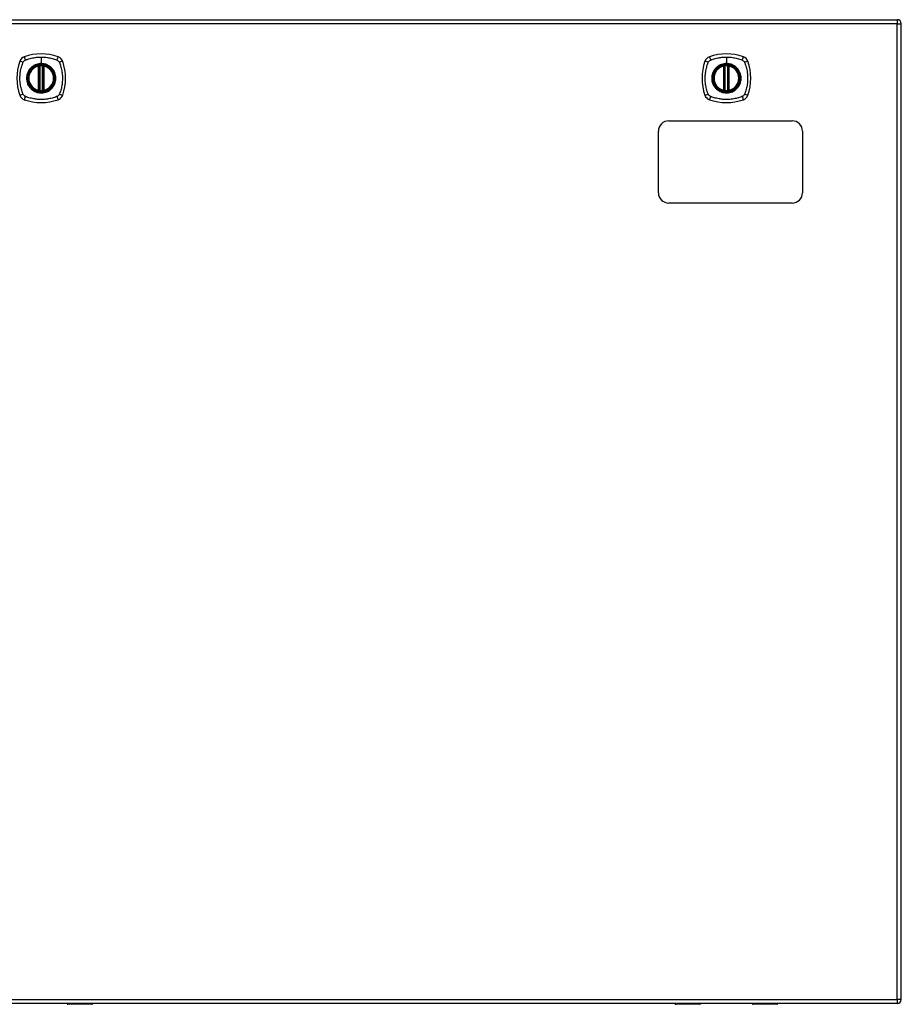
# Model space of a CAD drawing. Header units: inches. Extents: x 59.1 to 143, y 41.3 to 65.2.
# Tile 2 of 4: x 79.5 to 101, y 41.3 to 65.2. Entities that reach past the tile are written whole.
import ezdxf

# ---------------------------------------------------------------- set-up
doc = ezdxf.new("R2010")
doc.units = ezdxf.units.IN
doc.header["$MEASUREMENT"] = 0
doc.layers.add('Visible Edges(ANSI)', color=7, linetype='Continuous', lineweight=25)
doc.layers.add('Visible Tangent Edges(ANSI)', color=7, linetype='Continuous', lineweight=25)

msp = doc.modelspace()

# ---------------------------------------------------------------- linework, layer by layer
at = {"layer": 'Visible Edges(ANSI)'}
for p, q in [((59.247, 65.25), (100.852, 65.25)), ((100.951, 41.431), (100.951, 65.151)), ((79.991, 63.533), (79.991, 64.118)), ((80.01, 63.529), (80.01, 64.122)), ((80.089, 64.122), (80.089, 63.529)), ((80.109, 64.118), (80.109, 63.533)), ((96.642, 63.533), (96.642, 64.118)), ((96.662, 63.529), (96.662, 64.122)), ((96.741, 64.122), (96.741, 63.529)), ((96.761, 64.118), (96.761, 63.533)), ((95.3, 62.791), (98.3, 62.791)), ((95.05, 61.041), (95.05, 62.541)), ((98.55, 62.541), (98.55, 61.041)), ((98.3, 60.791), (95.3, 60.791)), ((100.852, 41.332), (59.247, 41.332)), ((80.68, 41.328), (80.68, 41.332)), ((81.28, 41.312), (80.696, 41.312)), ((96.056, 41.312), (95.471, 41.312)), ((96.071, 41.332), (96.071, 41.328)), ((97.331, 41.328), (97.331, 41.332)), ((97.932, 41.312), (97.347, 41.312))]:
    msp.add_line(p, q, dxfattribs=at)
for centre, radius in [((80.05, 63.826), 0.32), ((80.05, 63.826), 0.315), ((96.701, 63.826), 0.32), ((96.701, 63.826), 0.315)]:
    msp.add_circle(centre, radius, dxfattribs=at)
for centre, radius, start, end in [((100.852, 65.151), 0.099, 0, 90), ((80.05, 63.137), 1.28, 71.2278, 108.7722), ((96.701, 63.137), 1.28, 71.2278, 108.7722), ((80.739, 63.826), 1.28, 161.2278, 198.7722), ((79.695, 64.18), 0.177, 108.7722, 161.2278), ((80.405, 64.18), 0.177, 18.7722, 71.2278), ((79.361, 63.826), 1.28, 341.2278, 18.7722), ((97.39, 63.826), 1.28, 161.2278, 198.7722), ((96.347, 64.18), 0.177, 108.7722, 161.2278), ((97.056, 64.18), 0.177, 18.7722, 71.2278), ((96.012, 63.826), 1.28, 341.2278, 18.7722), ((80.05, 63.826), 0.313, 103.6344, 256.3656), ((80.05, 63.826), 0.313, 99.784, 103.6344), ((79.979, 64.118), 0.0118, 0, 103.6344), ((79.999, 64.122), 0.0118, 0, 99.784), ((80.05, 63.826), 0.313, 84.7499, 95.2501), ((80.101, 64.122), 0.0118, 80.216, 180), ((80.05, 63.826), 0.313, 76.3656, 80.216), ((80.121, 64.118), 0.0118, 76.3656, 180), ((80.05, 63.826), 0.313, 283.6344, 76.3656), ((96.701, 63.826), 0.313, 103.6344, 256.3656), ((96.701, 63.826), 0.313, 99.784, 103.6344), ((96.63, 64.118), 0.0118, 0, 103.6344), ((96.65, 64.122), 0.0118, 0, 99.784), ((96.701, 63.826), 0.313, 84.7499, 95.2501), ((96.753, 64.122), 0.0118, 80.216, 180), ((96.701, 63.826), 0.313, 76.3656, 80.216), ((96.772, 64.118), 0.0118, 76.3656, 180), ((96.701, 63.826), 0.313, 283.6344, 76.3656), ((79.979, 63.533), 0.0118, 256.3656, 0), ((80.05, 63.826), 0.313, 256.3656, 260.216), ((79.999, 63.529), 0.0118, 260.216, 0), ((80.05, 63.826), 0.313, 264.7499, 275.2501), ((80.101, 63.529), 0.0118, 180, 279.784), ((80.05, 63.826), 0.313, 279.784, 283.6344), ((80.121, 63.533), 0.0118, 180, 283.6344), ((96.63, 63.533), 0.0118, 256.3656, 0), ((96.701, 63.826), 0.313, 256.3656, 260.216), ((96.65, 63.529), 0.0118, 260.216, 0), ((96.701, 63.826), 0.313, 264.7499, 275.2501), ((96.753, 63.529), 0.0118, 180, 279.784), ((96.701, 63.826), 0.313, 279.784, 283.6344), ((96.772, 63.533), 0.0118, 180, 283.6344), ((79.695, 63.471), 0.177, 198.7722, 251.2278), ((80.05, 64.515), 1.28, 251.2278, 288.7722), ((80.405, 63.471), 0.177, 288.7722, 341.2278), ((96.347, 63.471), 0.177, 198.7722, 251.2278), ((96.701, 64.515), 1.28, 251.2278, 288.7722), ((97.056, 63.471), 0.177, 288.7722, 341.2278), ((95.3, 62.541), 0.25, 90, 180), ((98.3, 62.541), 0.25, 0, 90), ((95.3, 61.041), 0.25, 180, 270), ((98.3, 61.041), 0.25, 270, 0), ((100.852, 41.431), 0.099, 270, 0), ((80.696, 41.328), 0.0157, 180, 270), ((81.28, 41.332), 0.0197, 270, 359.4614), ((95.471, 41.332), 0.0197, 180.5386, 270), ((96.056, 41.328), 0.0157, 270, 0), ((97.347, 41.328), 0.0157, 180, 270), ((97.932, 41.332), 0.0197, 270, 359.4614)]:
    msp.add_arc(centre, radius, start, end, dxfattribs=at)
for points, knots in [([(80.021, 64.137), (80.02, 64.137), (80.018, 64.137), (80.014, 64.137), (80.011, 64.136), (80.006, 64.135), (80.003, 64.135), (79.998, 64.134), (79.997, 64.134), (79.997, 64.134)], [0, 0, 0, 0, 0.01176793, 0.01176793, 0.03059662, 0.03059662, 0.06072253, 0.06072253, 0.09414345, 0.09414345, 0.09414345, 0.09414345]), ([(80.103, 64.134), (80.103, 64.134), (80.103, 64.134), (80.102, 64.134), (80.101, 64.134), (80.098, 64.135), (80.095, 64.135), (80.088, 64.136), (80.083, 64.137), (80.079, 64.137)], [0, 0, 0, 0, 0.01176876, 0.01176876, 0.03059878, 0.03059878, 0.0607268, 0.0607268, 0.09415008, 0.09415008, 0.09415008, 0.09415008]), ([(96.673, 64.137), (96.671, 64.137), (96.67, 64.137), (96.665, 64.137), (96.663, 64.136), (96.657, 64.135), (96.654, 64.135), (96.649, 64.134), (96.648, 64.134), (96.648, 64.134)], [0, 0, 0, 0, 0.01176793, 0.01176793, 0.03059662, 0.03059662, 0.06072253, 0.06072253, 0.09414345, 0.09414345, 0.09414345, 0.09414345]), ([(96.755, 64.134), (96.755, 64.134), (96.754, 64.134), (96.754, 64.134), (96.753, 64.134), (96.749, 64.135), (96.746, 64.135), (96.739, 64.136), (96.735, 64.137), (96.73, 64.137)], [0, 0, 0, 0, 0.01176876, 0.01176876, 0.03059878, 0.03059878, 0.0607268, 0.0607268, 0.09415008, 0.09415008, 0.09415008, 0.09415008]), ([(79.997, 63.517), (79.997, 63.517), (79.998, 63.517), (80.003, 63.516), (80.006, 63.516), (80.011, 63.515), (80.014, 63.515), (80.018, 63.514), (80.02, 63.514), (80.021, 63.514)], [0, 0, 0, 0, 0.03342093, 0.03342093, 0.06354683, 0.06354683, 0.08237552, 0.08237552, 0.09414345, 0.09414345, 0.09414345, 0.09414345]), ([(80.079, 63.514), (80.083, 63.514), (80.088, 63.515), (80.095, 63.516), (80.098, 63.516), (80.101, 63.517), (80.102, 63.517), (80.103, 63.517), (80.103, 63.517), (80.103, 63.517)], [0, 0, 0, 0, 0.03342328, 0.03342328, 0.06355131, 0.06355131, 0.08238132, 0.08238132, 0.09415008, 0.09415008, 0.09415008, 0.09415008]), ([(96.648, 63.517), (96.648, 63.517), (96.649, 63.517), (96.654, 63.516), (96.657, 63.516), (96.663, 63.515), (96.665, 63.515), (96.67, 63.514), (96.671, 63.514), (96.673, 63.514)], [0, 0, 0, 0, 0.03342093, 0.03342093, 0.06354683, 0.06354683, 0.08237552, 0.08237552, 0.09414345, 0.09414345, 0.09414345, 0.09414345]), ([(96.73, 63.514), (96.735, 63.514), (96.739, 63.515), (96.746, 63.516), (96.749, 63.516), (96.753, 63.517), (96.754, 63.517), (96.754, 63.517), (96.755, 63.517), (96.755, 63.517)], [0, 0, 0, 0, 0.03342328, 0.03342328, 0.06355131, 0.06355131, 0.08238132, 0.08238132, 0.09415008, 0.09415008, 0.09415008, 0.09415008])]:
    msp.add_open_spline(points, degree=3, knots=knots, dxfattribs=at)
at = {"layer": 'Visible Tangent Edges(ANSI)'}
for p, q in [((100.852, 65.151), (59.247, 65.151)), ((100.852, 65.25), (100.852, 65.151)), ((100.852, 65.151), (100.951, 65.151)), ((100.852, 41.431), (100.852, 65.151)), ((80.05, 64.342), (80.05, 64.182)), ((80.05, 64.178), (80.05, 64.182)), ((96.701, 64.342), (96.701, 64.182)), ((96.701, 64.178), (96.701, 64.182)), ((79.979, 64.118), (79.976, 64.13)), ((79.979, 64.118), (79.991, 64.118)), ((79.979, 64.118), (79.979, 63.533)), ((79.991, 64.118), (80.001, 64.118)), ((79.997, 64.134), (79.998, 64.128)), ((80, 64.122), (80.01, 64.122)), ((80.001, 63.533), (80.001, 64.118)), ((80.022, 64.126), (80.021, 64.137)), ((80.022, 63.526), (80.022, 64.126)), ((80.077, 64.126), (80.079, 64.137)), ((80.077, 64.126), (80.077, 63.526)), ((80.089, 64.122), (80.099, 64.122)), ((80.099, 64.118), (80.109, 64.118)), ((80.099, 64.118), (80.099, 63.533)), ((80.102, 64.128), (80.103, 64.134)), ((80.109, 64.118), (80.121, 64.118)), ((80.124, 64.13), (80.121, 64.118)), ((80.121, 63.533), (80.121, 64.118)), ((96.63, 64.118), (96.628, 64.13)), ((96.63, 64.118), (96.642, 64.118)), ((96.63, 64.118), (96.63, 63.533)), ((96.642, 64.118), (96.652, 64.118)), ((96.648, 64.134), (96.649, 64.128)), ((96.652, 64.122), (96.662, 64.122)), ((96.652, 63.533), (96.652, 64.118)), ((96.674, 64.126), (96.673, 64.137)), ((96.674, 63.526), (96.674, 64.126)), ((96.729, 64.126), (96.73, 64.137)), ((96.729, 64.126), (96.729, 63.526)), ((96.741, 64.122), (96.751, 64.122)), ((96.751, 64.118), (96.761, 64.118)), ((96.751, 64.118), (96.751, 63.533)), ((96.754, 64.128), (96.755, 64.134)), ((96.761, 64.118), (96.772, 64.118)), ((96.775, 64.13), (96.772, 64.118)), ((96.772, 63.533), (96.772, 64.118)), ((79.976, 63.521), (79.979, 63.533)), ((79.991, 63.533), (79.979, 63.533)), ((80.001, 63.533), (79.991, 63.533)), ((79.998, 63.523), (79.997, 63.517)), ((80.01, 63.529), (80, 63.529)), ((80.021, 63.514), (80.022, 63.526)), ((80.079, 63.514), (80.077, 63.526)), ((80.099, 63.529), (80.089, 63.529)), ((80.109, 63.533), (80.099, 63.533)), ((80.103, 63.517), (80.102, 63.523)), ((80.121, 63.533), (80.109, 63.533)), ((80.121, 63.533), (80.124, 63.521)), ((96.628, 63.521), (96.63, 63.533)), ((96.642, 63.533), (96.63, 63.533)), ((96.652, 63.533), (96.642, 63.533)), ((96.649, 63.523), (96.648, 63.517)), ((96.662, 63.529), (96.652, 63.529)), ((96.673, 63.514), (96.674, 63.526)), ((96.73, 63.514), (96.729, 63.526)), ((96.751, 63.529), (96.741, 63.529)), ((96.761, 63.533), (96.751, 63.533)), ((96.755, 63.517), (96.754, 63.523)), ((96.772, 63.533), (96.761, 63.533)), ((96.772, 63.533), (96.775, 63.521)), ((59.247, 41.431), (100.852, 41.431)), ((100.852, 41.431), (100.852, 41.332)), ((100.951, 41.431), (100.852, 41.431)), ((80.696, 41.332), (80.696, 41.312)), ((81.28, 41.312), (81.28, 41.332)), ((95.471, 41.332), (95.471, 41.312)), ((96.056, 41.312), (96.056, 41.332)), ((97.347, 41.332), (97.347, 41.312)), ((97.932, 41.312), (97.932, 41.332))]:
    msp.add_line(p, q, dxfattribs=at)
for centre, radius in [((80.05, 63.826), 0.346), ((80.05, 63.826), 0.342), ((96.701, 63.826), 0.346), ((96.701, 63.826), 0.342), ((80.05, 63.826), 0.325), ((80.05, 63.826), 0.324), ((96.701, 63.826), 0.325), ((96.701, 63.826), 0.324)]:
    msp.add_circle(centre, radius, dxfattribs=at)
for centre, start, end in [((80.05, 63.826), 103.6344, 256.3656), ((80.05, 63.826), 84.7499, 95.2501), ((80.05, 63.826), 283.6344, 76.3656), ((96.701, 63.826), 103.6344, 256.3656), ((96.701, 63.826), 84.7499, 95.2501), ((96.701, 63.826), 283.6344, 76.3656), ((80.05, 63.826), 264.7499, 275.2501), ((96.701, 63.826), 264.7499, 275.2501)]:
    msp.add_arc(centre, 0.301, start, end, dxfattribs=at)
for centre, major_axis, ratio, start_param, end_param in [((79.638, 64.2), (-0.112, 0.037), 0.042597, 4.975842, 6.113112), ((79.676, 64.238), (-0.037, 0.112), 0.042597, 0.170073, 1.307344), ((80.424, 64.238), (0.037, 0.112), 0.042597, 4.975842, 6.113112), ((80.462, 64.2), (0.112, 0.037), 0.042597, 0.170073, 1.307344), ((96.289, 64.2), (-0.112, 0.037), 0.042597, 4.975842, 6.113112), ((96.327, 64.238), (-0.037, 0.112), 0.042597, 0.170073, 1.307344), ((97.076, 64.238), (0.037, 0.112), 0.042597, 4.975842, 6.113112), ((97.114, 64.2), (0.112, 0.037), 0.042597, 0.170073, 1.307344), ((79.997, 64.134), (-0.00893, -0.00773), 0.431674, 0, 1.315955), ((80.002, 64.122), (-0.0116, -0.0021), 0.025638, 4.856604, 6.283185), ((80.098, 64.122), (0.0116, -0.0021), 0.025638, 0, 1.426581), ((80.103, 64.134), (0.00893, -0.00773), 0.431674, 4.96723, 6.283185), ((96.648, 64.134), (-0.00893, -0.00773), 0.431674, 0, 1.315955), ((96.654, 64.122), (-0.0116, -0.0021), 0.025638, 4.856604, 6.283185), ((96.749, 64.122), (0.0116, -0.0021), 0.025638, 0, 1.426581), ((96.755, 64.134), (0.00893, -0.00773), 0.431674, 4.96723, 6.283185), ((79.638, 63.451), (-0.112, -0.037), 0.042597, 0.170073, 1.307344), ((79.997, 63.517), (-0.00893, 0.00773), 0.431674, 4.96723, 6.283185), ((80.002, 63.529), (-0.0116, 0.0021), 0.025638, 0, 1.426581), ((80.098, 63.529), (0.0116, 0.0021), 0.025638, 4.856604, 6.283185), ((80.103, 63.517), (0.00893, 0.00773), 0.431674, 0, 1.315955), ((80.462, 63.451), (0.112, -0.037), 0.042597, 4.975842, 6.113112), ((96.289, 63.451), (-0.112, -0.037), 0.042597, 0.170073, 1.307344), ((96.648, 63.517), (-0.00893, 0.00773), 0.431674, 4.96723, 6.283185), ((96.654, 63.529), (-0.0116, 0.0021), 0.025638, 0, 1.426581), ((96.749, 63.529), (0.0116, 0.0021), 0.025638, 4.856604, 6.283185), ((96.755, 63.517), (0.00893, 0.00773), 0.431674, 0, 1.315955), ((97.114, 63.451), (0.112, -0.037), 0.042597, 4.975842, 6.113112), ((79.676, 63.413), (-0.037, -0.112), 0.042597, 4.975842, 6.113112), ((80.424, 63.413), (0.037, -0.112), 0.042597, 0.170073, 1.307344), ((96.327, 63.413), (-0.037, -0.112), 0.042597, 4.975842, 6.113112), ((97.076, 63.413), (0.037, -0.112), 0.042597, 0.170073, 1.307344)]:
    msp.add_ellipse(centre, major_axis=major_axis, ratio=ratio, start_param=start_param, end_param=end_param, dxfattribs=at)
for points, knots in [([(79.61, 63.437), (79.608, 63.441), (79.606, 63.446), (79.604, 63.45), (79.59, 63.487), (79.578, 63.524), (79.558, 63.599), (79.55, 63.638), (79.538, 63.722), (79.534, 63.768), (79.533, 63.848), (79.534, 63.882), (79.54, 63.945), (79.544, 63.975), (79.553, 64.026), (79.558, 64.048), (79.567, 64.088), (79.573, 64.107), (79.582, 64.14), (79.587, 64.154), (79.594, 64.176), (79.597, 64.183), (79.601, 64.194), (79.602, 64.197), (79.604, 64.201), (79.606, 64.205), (79.608, 64.21), (79.61, 64.214)], [-2.091632, -2.091632, -2.091632, -2.091632, -2.064284, -2.064284, -2.064284, -1.777358, -1.777358, -1.490428, -1.490428, -1.150828, -1.150828, -0.905556, -0.905556, -0.684969, -0.684969, -0.525188, -0.525188, -0.382476, -0.382476, -0.270594, -0.270594, -0.214652, -0.214652, -0.186063, -0.186063, -0.186063, -0.158711, -0.158711, -0.158711, -0.158711]), ([(79.61, 64.214), (79.61, 64.215), (79.611, 64.216), (79.614, 64.222), (79.617, 64.228), (79.624, 64.237), (79.627, 64.241), (79.631, 64.244)], [-0.07033438, -0.07033438, -0.07033438, -0.07033438, -0.06421309, -0.06421309, -0.02948796, -0.02948796, 0, 0, 0, 0]), ([(79.631, 64.244), (79.639, 64.253), (79.649, 64.26), (79.66, 64.265), (79.661, 64.265), (79.661, 64.266)], [-0.96795364, -0.96795364, -0.96795364, -0.96795364, -0.90021117, -0.90021117, -0.8975441, -0.8975441, -0.8975441, -0.8975441]), ([(79.661, 64.266), (79.666, 64.268), (79.67, 64.27), (79.675, 64.272), (79.678, 64.273), (79.682, 64.275), (79.693, 64.279), (79.7, 64.281), (79.721, 64.288), (79.736, 64.293), (79.769, 64.303), (79.788, 64.308), (79.828, 64.318), (79.849, 64.322), (79.9, 64.331), (79.93, 64.335), (79.99, 64.341), (80.02, 64.342), (80.05, 64.342)], [-2.0916334, -2.0916334, -2.0916334, -2.0916334, -2.0642813, -2.0642813, -2.0642813, -2.0356922, -2.0356922, -1.9797509, -1.9797509, -1.8678685, -1.8678685, -1.7251565, -1.7251565, -1.5653756, -1.5653756, -1.3447881, -1.3447881, -1.1256399, -1.1256399, -1.1256399, -1.1256399]), ([(80.05, 64.178), (80.073, 64.178), (80.096, 64.176), (80.147, 64.165), (80.175, 64.156), (80.227, 64.131), (80.252, 64.116), (80.275, 64.097), (80.309, 64.069), (80.337, 64.035), (80.38, 63.956), (80.394, 63.911), (80.404, 63.832), (80.402, 63.797), (80.386, 63.704), (80.36, 63.647), (80.321, 63.601), (80.294, 63.568), (80.26, 63.54), (80.185, 63.497), (80.142, 63.483), (80.079, 63.474), (80.059, 63.473), (80, 63.475), (79.961, 63.482), (79.889, 63.51), (79.855, 63.53), (79.825, 63.554), (79.791, 63.582), (79.763, 63.617), (79.716, 63.701), (79.702, 63.752), (79.696, 63.838), (79.699, 63.872), (79.719, 63.958), (79.744, 64.009), (79.779, 64.05), (79.808, 64.086), (79.844, 64.116), (79.901, 64.145), (79.918, 64.153), (79.971, 64.171), (80.011, 64.178), (80.05, 64.178)], [-3.141593, -3.141593, -3.141593, -3.141593, -2.946484, -2.946484, -2.698623, -2.698623, -2.450768, -2.450768, -2.450768, -2.075295, -2.075295, -1.686192, -1.686192, -1.395223, -1.395223, -0.880236, -0.880236, -0.880236, -0.512165, -0.512165, -0.139879, -0.139879, 0.031355, 0.031355, 0.361026, 0.361026, 0.690691, 0.690691, 0.690691, 1.067939, 1.067939, 1.507093, 1.507093, 1.798938, 1.798938, 2.261677, 2.261677, 2.261677, 2.656394, 2.656394, 2.806973, 2.806973, 3.141593, 3.141593, 3.141593, 3.141593]), ([(80.05, 64.182), (80.01, 64.182), (79.97, 64.176), (79.916, 64.157), (79.899, 64.15), (79.862, 64.13), (79.841, 64.116), (79.822, 64.1)], [-3.1415927, -3.1415927, -3.1415927, -3.1415927, -2.8069728, -2.8069728, -2.6563938, -2.6563938, -2.4492433, -2.4492433, -2.4492433, -2.4492433]), ([(80.05, 64.342), (80.053, 64.342), (80.057, 64.342), (80.107, 64.342), (80.153, 64.338), (80.238, 64.325), (80.276, 64.317), (80.352, 64.297), (80.389, 64.286), (80.425, 64.272), (80.43, 64.27), (80.434, 64.268), (80.438, 64.266)], [-1.1256399, -1.1256399, -1.1256399, -1.1256399, -1.0995163, -1.0995163, -0.7599169, -0.7599169, -0.4729864, -0.4729864, -0.1860606, -0.1860606, -0.1860606, -0.158713, -0.158713, -0.158713, -0.158713]), ([(80.277, 64.1), (80.255, 64.119), (80.23, 64.135), (80.176, 64.161), (80.148, 64.17), (80.096, 64.18), (80.073, 64.182), (80.05, 64.182)], [2.4507676, 2.4507676, 2.4507676, 2.4507676, 2.6986231, 2.6986231, 2.9464842, 2.9464842, 3.1415927, 3.1415927, 3.1415927, 3.1415927]), ([(80.438, 64.266), (80.446, 64.262), (80.453, 64.257), (80.47, 64.244), (80.479, 64.233), (80.487, 64.219), (80.489, 64.217), (80.49, 64.214)], [0, 0, 0, 0, 0.0481127, 0.0481127, 0.1250929, 0.1250929, 0.1407015, 0.1407015, 0.1407015, 0.1407015]), ([(80.49, 64.214), (80.492, 64.21), (80.494, 64.205), (80.496, 64.201), (80.498, 64.197), (80.499, 64.194), (80.503, 64.183), (80.505, 64.176), (80.513, 64.154), (80.517, 64.14), (80.527, 64.107), (80.532, 64.088), (80.542, 64.048), (80.547, 64.026), (80.556, 63.975), (80.56, 63.945), (80.565, 63.882), (80.567, 63.848), (80.566, 63.768), (80.562, 63.722), (80.55, 63.638), (80.542, 63.599), (80.522, 63.524), (80.51, 63.487), (80.496, 63.45), (80.494, 63.446), (80.492, 63.441), (80.49, 63.437)], [-2.091633, -2.091633, -2.091633, -2.091633, -2.064281, -2.064281, -2.064281, -2.035692, -2.035692, -1.979751, -1.979751, -1.867869, -1.867869, -1.725157, -1.725157, -1.565376, -1.565376, -1.344788, -1.344788, -1.099516, -1.099516, -0.759917, -0.759917, -0.472986, -0.472986, -0.186061, -0.186061, -0.186061, -0.158713, -0.158713, -0.158713, -0.158713]), ([(96.261, 63.437), (96.259, 63.441), (96.257, 63.446), (96.255, 63.45), (96.241, 63.487), (96.23, 63.524), (96.21, 63.599), (96.202, 63.638), (96.189, 63.722), (96.185, 63.768), (96.184, 63.848), (96.186, 63.882), (96.192, 63.945), (96.196, 63.975), (96.205, 64.026), (96.209, 64.048), (96.219, 64.088), (96.224, 64.107), (96.234, 64.14), (96.239, 64.154), (96.246, 64.176), (96.248, 64.183), (96.252, 64.194), (96.254, 64.197), (96.255, 64.201), (96.257, 64.205), (96.259, 64.21), (96.261, 64.214)], [-2.091632, -2.091632, -2.091632, -2.091632, -2.064284, -2.064284, -2.064284, -1.777358, -1.777358, -1.490428, -1.490428, -1.150828, -1.150828, -0.905556, -0.905556, -0.684969, -0.684969, -0.525188, -0.525188, -0.382476, -0.382476, -0.270594, -0.270594, -0.214652, -0.214652, -0.186063, -0.186063, -0.186063, -0.158711, -0.158711, -0.158711, -0.158711]), ([(96.261, 64.214), (96.262, 64.215), (96.262, 64.216), (96.266, 64.222), (96.269, 64.228), (96.276, 64.237), (96.279, 64.241), (96.283, 64.244)], [-0.07033438, -0.07033438, -0.07033438, -0.07033438, -0.06421309, -0.06421309, -0.02948796, -0.02948796, 0, 0, 0, 0]), ([(96.283, 64.244), (96.291, 64.253), (96.301, 64.26), (96.312, 64.265), (96.312, 64.265), (96.313, 64.266)], [-0.96795364, -0.96795364, -0.96795364, -0.96795364, -0.90021117, -0.90021117, -0.8975441, -0.8975441, -0.8975441, -0.8975441]), ([(96.313, 64.266), (96.317, 64.268), (96.321, 64.27), (96.326, 64.272), (96.33, 64.273), (96.333, 64.275), (96.344, 64.279), (96.351, 64.281), (96.373, 64.288), (96.387, 64.293), (96.42, 64.303), (96.439, 64.308), (96.479, 64.318), (96.501, 64.322), (96.552, 64.331), (96.582, 64.335), (96.641, 64.341), (96.671, 64.342), (96.701, 64.342)], [-2.0916334, -2.0916334, -2.0916334, -2.0916334, -2.0642813, -2.0642813, -2.0642813, -2.0356922, -2.0356922, -1.9797509, -1.9797509, -1.8678685, -1.8678685, -1.7251565, -1.7251565, -1.5653756, -1.5653756, -1.3447881, -1.3447881, -1.1256399, -1.1256399, -1.1256399, -1.1256399]), ([(96.701, 64.178), (96.724, 64.178), (96.747, 64.176), (96.798, 64.165), (96.826, 64.156), (96.879, 64.131), (96.904, 64.116), (96.926, 64.097), (96.96, 64.069), (96.989, 64.035), (97.032, 63.956), (97.046, 63.911), (97.055, 63.832), (97.054, 63.797), (97.037, 63.704), (97.011, 63.647), (96.973, 63.601), (96.945, 63.568), (96.912, 63.54), (96.836, 63.497), (96.793, 63.483), (96.73, 63.474), (96.71, 63.473), (96.651, 63.475), (96.613, 63.482), (96.54, 63.51), (96.506, 63.53), (96.477, 63.554), (96.443, 63.582), (96.414, 63.617), (96.368, 63.701), (96.353, 63.752), (96.348, 63.838), (96.351, 63.872), (96.371, 63.958), (96.396, 64.009), (96.43, 64.05), (96.459, 64.086), (96.496, 64.116), (96.553, 64.145), (96.569, 64.153), (96.623, 64.171), (96.662, 64.178), (96.701, 64.178)], [-3.141593, -3.141593, -3.141593, -3.141593, -2.946484, -2.946484, -2.698623, -2.698623, -2.450768, -2.450768, -2.450768, -2.075295, -2.075295, -1.686192, -1.686192, -1.395223, -1.395223, -0.880236, -0.880236, -0.880236, -0.512165, -0.512165, -0.139879, -0.139879, 0.031355, 0.031355, 0.361026, 0.361026, 0.690691, 0.690691, 0.690691, 1.067939, 1.067939, 1.507093, 1.507093, 1.798938, 1.798938, 2.261677, 2.261677, 2.261677, 2.656394, 2.656394, 2.806973, 2.806973, 3.141593, 3.141593, 3.141593, 3.141593]), ([(96.701, 64.182), (96.662, 64.182), (96.622, 64.176), (96.567, 64.157), (96.551, 64.15), (96.513, 64.13), (96.493, 64.116), (96.474, 64.1)], [-3.1415927, -3.1415927, -3.1415927, -3.1415927, -2.8069728, -2.8069728, -2.6563938, -2.6563938, -2.4492433, -2.4492433, -2.4492433, -2.4492433]), ([(96.701, 64.342), (96.705, 64.342), (96.709, 64.342), (96.759, 64.342), (96.805, 64.338), (96.889, 64.325), (96.928, 64.317), (97.003, 64.297), (97.04, 64.286), (97.077, 64.272), (97.081, 64.27), (97.086, 64.268), (97.09, 64.266)], [-1.1256399, -1.1256399, -1.1256399, -1.1256399, -1.0995163, -1.0995163, -0.7599169, -0.7599169, -0.4729864, -0.4729864, -0.1860606, -0.1860606, -0.1860606, -0.158713, -0.158713, -0.158713, -0.158713]), ([(96.929, 64.1), (96.906, 64.119), (96.881, 64.135), (96.828, 64.161), (96.8, 64.17), (96.748, 64.18), (96.724, 64.182), (96.701, 64.182)], [2.4507676, 2.4507676, 2.4507676, 2.4507676, 2.6986231, 2.6986231, 2.9464842, 2.9464842, 3.1415927, 3.1415927, 3.1415927, 3.1415927]), ([(97.09, 64.266), (97.098, 64.262), (97.105, 64.257), (97.122, 64.244), (97.131, 64.233), (97.139, 64.219), (97.14, 64.217), (97.141, 64.214)], [0, 0, 0, 0, 0.0481127, 0.0481127, 0.1250929, 0.1250929, 0.1407015, 0.1407015, 0.1407015, 0.1407015]), ([(97.141, 64.214), (97.143, 64.21), (97.145, 64.205), (97.148, 64.201), (97.149, 64.197), (97.15, 64.194), (97.154, 64.183), (97.157, 64.176), (97.164, 64.154), (97.169, 64.14), (97.179, 64.107), (97.184, 64.088), (97.194, 64.048), (97.198, 64.026), (97.207, 63.975), (97.211, 63.945), (97.217, 63.882), (97.218, 63.848), (97.217, 63.768), (97.214, 63.722), (97.201, 63.638), (97.193, 63.599), (97.173, 63.524), (97.161, 63.487), (97.148, 63.45), (97.145, 63.446), (97.143, 63.441), (97.141, 63.437)], [-2.091633, -2.091633, -2.091633, -2.091633, -2.064281, -2.064281, -2.064281, -2.035692, -2.035692, -1.979751, -1.979751, -1.867869, -1.867869, -1.725157, -1.725157, -1.565376, -1.565376, -1.344788, -1.344788, -1.099516, -1.099516, -0.759917, -0.759917, -0.472986, -0.472986, -0.186061, -0.186061, -0.186061, -0.158713, -0.158713, -0.158713, -0.158713]), ([(79.775, 64.053), (79.74, 64.011), (79.715, 63.96), (79.694, 63.873), (79.691, 63.838), (79.697, 63.751), (79.712, 63.699), (79.748, 63.634), (79.761, 63.615), (79.775, 63.598)], [-2.261677, -2.261677, -2.261677, -2.261677, -1.798938, -1.798938, -1.507093, -1.507093, -1.067939, -1.067939, -0.878435, -0.878435, -0.878435, -0.878435]), ([(79.998, 64.128), (79.997, 64.129), (79.996, 64.129), (79.993, 64.13), (79.992, 64.13), (79.989, 64.131), (79.988, 64.131), (79.987, 64.131), (79.986, 64.131), (79.985, 64.131), (79.985, 64.131), (79.983, 64.131), (79.981, 64.131), (79.979, 64.13), (79.977, 64.13), (79.976, 64.13)], [0, 0, 0, 0, 0.0147084, 0.0147084, 0.031518, 0.031518, 0.04202399, 0.04202399, 0.04727699, 0.04727699, 0.05568179, 0.05568179, 0.06912947, 0.06912947, 0.08404799, 0.08404799, 0.08404799, 0.08404799]), ([(80, 64.122), (80, 64.124), (80, 64.125), (79.999, 64.126), (79.999, 64.127), (79.998, 64.127), (79.998, 64.128)], [-0.0331638, -0.0331638, -0.0331638, -0.0331638, -0.01452823, -0.01452823, -0.01452823, 0, 0, 0, 0]), ([(80.001, 64.118), (80.001, 64.119), (80.001, 64.119), (80.001, 64.12), (80.001, 64.121), (80, 64.121), (80, 64.122), (80, 64.122), (80, 64.122), (80, 64.122)], [0, 0, 0, 0, 0.00371762, 0.00371762, 0.00706872, 0.00706872, 0.00916316, 0.00916316, 0.01047218, 0.01047218, 0.01047218, 0.01047218]), ([(80.01, 64.122), (80.01, 64.122), (80.011, 64.123), (80.013, 64.123), (80.015, 64.124), (80.018, 64.125), (80.019, 64.125), (80.021, 64.125), (80.022, 64.125), (80.022, 64.126)], [-0.09414345, -0.09414345, -0.09414345, -0.09414345, -0.06072253, -0.06072253, -0.03059662, -0.03059662, -0.01176793, -0.01176793, 0, 0, 0, 0]), ([(80.077, 64.126), (80.08, 64.125), (80.082, 64.125), (80.085, 64.124), (80.087, 64.123), (80.088, 64.123), (80.089, 64.123), (80.089, 64.122), (80.089, 64.122), (80.089, 64.122)], [-0.09415008, -0.09415008, -0.09415008, -0.09415008, -0.0607268, -0.0607268, -0.03059878, -0.03059878, -0.01176876, -0.01176876, 0, 0, 0, 0]), ([(80.099, 64.122), (80.099, 64.122), (80.099, 64.122), (80.099, 64.122), (80.099, 64.121), (80.099, 64.121), (80.099, 64.12), (80.099, 64.119), (80.099, 64.119), (80.099, 64.118)], [0, 0, 0, 0, 0.00130902, 0.00130902, 0.00340346, 0.00340346, 0.00675456, 0.00675456, 0.01047218, 0.01047218, 0.01047218, 0.01047218]), ([(80.124, 64.13), (80.122, 64.13), (80.121, 64.13), (80.118, 64.131), (80.117, 64.131), (80.114, 64.131), (80.113, 64.131), (80.112, 64.131), (80.111, 64.131), (80.11, 64.131), (80.109, 64.131), (80.108, 64.13), (80.106, 64.13), (80.104, 64.129), (80.103, 64.129), (80.102, 64.128)], [-0.00107612, -0.00107612, -0.00107612, -0.00107612, 0.01363228, 0.01363228, 0.03044188, 0.03044188, 0.04094788, 0.04094788, 0.04620088, 0.04620088, 0.05460568, 0.05460568, 0.06805335, 0.06805335, 0.08297187, 0.08297187, 0.08297187, 0.08297187]), ([(80.324, 63.598), (80.363, 63.645), (80.39, 63.703), (80.407, 63.797), (80.408, 63.832), (80.399, 63.913), (80.385, 63.957), (80.351, 64.018), (80.339, 64.036), (80.324, 64.053)], [0.880236, 0.880236, 0.880236, 0.880236, 1.395223, 1.395223, 1.686192, 1.686192, 2.075295, 2.075295, 2.263394, 2.263394, 2.263394, 2.263394]), ([(96.427, 64.053), (96.392, 64.011), (96.366, 63.96), (96.346, 63.873), (96.343, 63.838), (96.349, 63.751), (96.364, 63.699), (96.4, 63.634), (96.412, 63.615), (96.427, 63.598)], [-2.261677, -2.261677, -2.261677, -2.261677, -1.798938, -1.798938, -1.507093, -1.507093, -1.067939, -1.067939, -0.878435, -0.878435, -0.878435, -0.878435]), ([(96.649, 64.128), (96.648, 64.129), (96.647, 64.129), (96.645, 64.13), (96.643, 64.13), (96.641, 64.131), (96.64, 64.131), (96.638, 64.131), (96.638, 64.131), (96.637, 64.131), (96.636, 64.131), (96.634, 64.131), (96.633, 64.131), (96.63, 64.13), (96.629, 64.13), (96.628, 64.13)], [0, 0, 0, 0, 0.0147084, 0.0147084, 0.031518, 0.031518, 0.04202399, 0.04202399, 0.04727699, 0.04727699, 0.05568179, 0.05568179, 0.06912947, 0.06912947, 0.08404799, 0.08404799, 0.08404799, 0.08404799]), ([(96.652, 64.122), (96.652, 64.124), (96.651, 64.125), (96.651, 64.126), (96.65, 64.127), (96.65, 64.127), (96.649, 64.128)], [-0.0331638, -0.0331638, -0.0331638, -0.0331638, -0.01452823, -0.01452823, -0.01452823, 0, 0, 0, 0]), ([(96.652, 64.118), (96.652, 64.119), (96.652, 64.119), (96.652, 64.12), (96.652, 64.121), (96.652, 64.121), (96.652, 64.122), (96.652, 64.122), (96.652, 64.122), (96.652, 64.122)], [0, 0, 0, 0, 0.00371762, 0.00371762, 0.00706872, 0.00706872, 0.00916316, 0.00916316, 0.01047218, 0.01047218, 0.01047218, 0.01047218]), ([(96.662, 64.122), (96.662, 64.122), (96.663, 64.123), (96.665, 64.123), (96.666, 64.124), (96.669, 64.125), (96.67, 64.125), (96.672, 64.125), (96.673, 64.125), (96.674, 64.126)], [-0.09414345, -0.09414345, -0.09414345, -0.09414345, -0.06072253, -0.06072253, -0.03059662, -0.03059662, -0.01176793, -0.01176793, 0, 0, 0, 0]), ([(96.729, 64.126), (96.731, 64.125), (96.733, 64.125), (96.737, 64.124), (96.738, 64.123), (96.74, 64.123), (96.74, 64.123), (96.741, 64.122), (96.741, 64.122), (96.741, 64.122)], [-0.09415008, -0.09415008, -0.09415008, -0.09415008, -0.0607268, -0.0607268, -0.03059878, -0.03059878, -0.01176876, -0.01176876, 0, 0, 0, 0]), ([(96.751, 64.122), (96.751, 64.122), (96.751, 64.122), (96.751, 64.122), (96.751, 64.121), (96.751, 64.121), (96.751, 64.12), (96.751, 64.119), (96.751, 64.119), (96.751, 64.118)], [0, 0, 0, 0, 0.00130902, 0.00130902, 0.00340346, 0.00340346, 0.00675456, 0.00675456, 0.01047218, 0.01047218, 0.01047218, 0.01047218]), ([(96.775, 64.13), (96.774, 64.13), (96.773, 64.13), (96.77, 64.131), (96.768, 64.131), (96.766, 64.131), (96.765, 64.131), (96.763, 64.131), (96.763, 64.131), (96.762, 64.131), (96.761, 64.131), (96.759, 64.13), (96.758, 64.13), (96.756, 64.129), (96.755, 64.129), (96.754, 64.128)], [-0.00107612, -0.00107612, -0.00107612, -0.00107612, 0.01363228, 0.01363228, 0.03044188, 0.03044188, 0.04094788, 0.04094788, 0.04620088, 0.04620088, 0.05460568, 0.05460568, 0.06805335, 0.06805335, 0.08297187, 0.08297187, 0.08297187, 0.08297187]), ([(96.976, 63.598), (97.015, 63.645), (97.042, 63.703), (97.059, 63.797), (97.06, 63.832), (97.051, 63.913), (97.036, 63.957), (97.003, 64.018), (96.99, 64.036), (96.976, 64.053)], [0.880236, 0.880236, 0.880236, 0.880236, 1.395223, 1.395223, 1.686192, 1.686192, 2.075295, 2.075295, 2.263394, 2.263394, 2.263394, 2.263394]), ([(79.661, 63.386), (79.659, 63.387), (79.657, 63.388), (79.647, 63.393), (79.64, 63.398), (79.628, 63.41), (79.622, 63.416), (79.615, 63.428), (79.612, 63.432), (79.61, 63.437)], [-0.1406326, -0.1406326, -0.1406326, -0.1406326, -0.1276168, -0.1276168, -0.0774468, -0.0774468, -0.0297872, -0.0297872, 0, 0, 0, 0]), ([(79.822, 63.551), (79.852, 63.526), (79.887, 63.506), (79.96, 63.478), (79.999, 63.47), (80.059, 63.468), (80.079, 63.469), (80.143, 63.478), (80.186, 63.493), (80.243, 63.525), (80.261, 63.537), (80.277, 63.551)], [-0.690691, -0.690691, -0.690691, -0.690691, -0.361026, -0.361026, -0.031355, -0.031355, 0.139879, 0.139879, 0.512165, 0.512165, 0.692534, 0.692534, 0.692534, 0.692534]), ([(79.976, 63.521), (79.977, 63.521), (79.979, 63.521), (79.982, 63.52), (79.983, 63.52), (79.986, 63.52), (79.986, 63.52), (79.988, 63.52), (79.988, 63.52), (79.99, 63.521), (79.99, 63.521), (79.992, 63.521), (79.993, 63.521), (79.996, 63.522), (79.997, 63.523), (79.998, 63.523)], [-0.00107612, -0.00107612, -0.00107612, -0.00107612, 0.01363228, 0.01363228, 0.03044188, 0.03044188, 0.04094788, 0.04094788, 0.04620088, 0.04620088, 0.05460568, 0.05460568, 0.06805335, 0.06805335, 0.08297187, 0.08297187, 0.08297187, 0.08297187]), ([(80, 63.529), (80, 63.529), (80, 63.529), (80, 63.53), (80, 63.53), (80.001, 63.531), (80.001, 63.531), (80.001, 63.532), (80.001, 63.532), (80.001, 63.533)], [0, 0, 0, 0, 0.00130902, 0.00130902, 0.00340346, 0.00340346, 0.00675456, 0.00675456, 0.01047218, 0.01047218, 0.01047218, 0.01047218]), ([(80.022, 63.526), (80.022, 63.526), (80.021, 63.526), (80.019, 63.526), (80.018, 63.527), (80.015, 63.527), (80.013, 63.528), (80.011, 63.529), (80.01, 63.529), (80.01, 63.529)], [-0.09414345, -0.09414345, -0.09414345, -0.09414345, -0.08237552, -0.08237552, -0.06354683, -0.06354683, -0.03342093, -0.03342093, 0, 0, 0, 0]), ([(80.089, 63.529), (80.089, 63.529), (80.089, 63.529), (80.089, 63.529), (80.088, 63.528), (80.087, 63.528), (80.085, 63.528), (80.082, 63.527), (80.08, 63.526), (80.077, 63.526)], [-0.09415008, -0.09415008, -0.09415008, -0.09415008, -0.08238132, -0.08238132, -0.06355131, -0.06355131, -0.03342328, -0.03342328, 0, 0, 0, 0]), ([(80.099, 63.533), (80.099, 63.532), (80.099, 63.532), (80.099, 63.531), (80.099, 63.531), (80.099, 63.53), (80.099, 63.53), (80.099, 63.529), (80.099, 63.529), (80.099, 63.529)], [0, 0, 0, 0, 0.00371762, 0.00371762, 0.00706872, 0.00706872, 0.00916316, 0.00916316, 0.01047218, 0.01047218, 0.01047218, 0.01047218]), ([(80.099, 63.529), (80.1, 63.528), (80.1, 63.526), (80.101, 63.525), (80.101, 63.525), (80.101, 63.524), (80.102, 63.523)], [-0.0331638, -0.0331638, -0.0331638, -0.0331638, -0.01452823, -0.01452823, -0.01452823, 0, 0, 0, 0]), ([(80.102, 63.523), (80.103, 63.523), (80.104, 63.522), (80.107, 63.521), (80.108, 63.521), (80.11, 63.521), (80.111, 63.52), (80.113, 63.52), (80.113, 63.52), (80.114, 63.52), (80.115, 63.52), (80.117, 63.52), (80.118, 63.52), (80.121, 63.521), (80.122, 63.521), (80.124, 63.521)], [0, 0, 0, 0, 0.0147084, 0.0147084, 0.031518, 0.031518, 0.04202399, 0.04202399, 0.04727699, 0.04727699, 0.05568179, 0.05568179, 0.06912947, 0.06912947, 0.08404799, 0.08404799, 0.08404799, 0.08404799]), ([(80.49, 63.437), (80.486, 63.429), (80.482, 63.422), (80.468, 63.405), (80.458, 63.396), (80.443, 63.388), (80.441, 63.387), (80.438, 63.386)], [0, 0, 0, 0, 0.0481127, 0.0481127, 0.1250929, 0.1250929, 0.1407015, 0.1407015, 0.1407015, 0.1407015]), ([(96.313, 63.386), (96.311, 63.387), (96.309, 63.388), (96.299, 63.393), (96.292, 63.398), (96.279, 63.41), (96.274, 63.416), (96.266, 63.428), (96.264, 63.432), (96.261, 63.437)], [-0.1406326, -0.1406326, -0.1406326, -0.1406326, -0.1276168, -0.1276168, -0.0774468, -0.0774468, -0.0297872, -0.0297872, 0, 0, 0, 0]), ([(96.474, 63.551), (96.504, 63.526), (96.538, 63.506), (96.612, 63.478), (96.651, 63.47), (96.71, 63.468), (96.731, 63.469), (96.795, 63.478), (96.838, 63.493), (96.895, 63.525), (96.913, 63.537), (96.929, 63.551)], [-0.690691, -0.690691, -0.690691, -0.690691, -0.361026, -0.361026, -0.031355, -0.031355, 0.139879, 0.139879, 0.512165, 0.512165, 0.692534, 0.692534, 0.692534, 0.692534]), ([(96.628, 63.521), (96.629, 63.521), (96.63, 63.521), (96.633, 63.52), (96.635, 63.52), (96.637, 63.52), (96.638, 63.52), (96.639, 63.52), (96.64, 63.52), (96.641, 63.521), (96.642, 63.521), (96.644, 63.521), (96.645, 63.521), (96.647, 63.522), (96.648, 63.523), (96.649, 63.523)], [-0.00107612, -0.00107612, -0.00107612, -0.00107612, 0.01363228, 0.01363228, 0.03044188, 0.03044188, 0.04094788, 0.04094788, 0.04620088, 0.04620088, 0.05460568, 0.05460568, 0.06805335, 0.06805335, 0.08297187, 0.08297187, 0.08297187, 0.08297187]), ([(96.652, 63.529), (96.652, 63.529), (96.652, 63.529), (96.652, 63.53), (96.652, 63.53), (96.652, 63.531), (96.652, 63.531), (96.652, 63.532), (96.652, 63.532), (96.652, 63.533)], [0, 0, 0, 0, 0.00130902, 0.00130902, 0.00340346, 0.00340346, 0.00675456, 0.00675456, 0.01047218, 0.01047218, 0.01047218, 0.01047218]), ([(96.674, 63.526), (96.673, 63.526), (96.672, 63.526), (96.67, 63.526), (96.669, 63.527), (96.666, 63.527), (96.665, 63.528), (96.663, 63.529), (96.662, 63.529), (96.662, 63.529)], [-0.09414345, -0.09414345, -0.09414345, -0.09414345, -0.08237552, -0.08237552, -0.06354683, -0.06354683, -0.03342093, -0.03342093, 0, 0, 0, 0]), ([(96.741, 63.529), (96.741, 63.529), (96.741, 63.529), (96.74, 63.529), (96.74, 63.528), (96.738, 63.528), (96.737, 63.528), (96.733, 63.527), (96.731, 63.526), (96.729, 63.526)], [-0.09415008, -0.09415008, -0.09415008, -0.09415008, -0.08238132, -0.08238132, -0.06355131, -0.06355131, -0.03342328, -0.03342328, 0, 0, 0, 0]), ([(96.751, 63.533), (96.751, 63.532), (96.751, 63.532), (96.751, 63.531), (96.751, 63.531), (96.751, 63.53), (96.751, 63.53), (96.751, 63.529), (96.751, 63.529), (96.751, 63.529)], [0, 0, 0, 0, 0.00371762, 0.00371762, 0.00706872, 0.00706872, 0.00916316, 0.00916316, 0.01047218, 0.01047218, 0.01047218, 0.01047218]), ([(96.751, 63.529), (96.751, 63.528), (96.751, 63.526), (96.752, 63.525), (96.752, 63.525), (96.753, 63.524), (96.754, 63.523)], [-0.0331638, -0.0331638, -0.0331638, -0.0331638, -0.01452823, -0.01452823, -0.01452823, 0, 0, 0, 0]), ([(96.754, 63.523), (96.755, 63.523), (96.756, 63.522), (96.758, 63.521), (96.76, 63.521), (96.762, 63.521), (96.763, 63.52), (96.764, 63.52), (96.765, 63.52), (96.766, 63.52), (96.767, 63.52), (96.769, 63.52), (96.77, 63.52), (96.772, 63.521), (96.774, 63.521), (96.775, 63.521)], [0, 0, 0, 0, 0.0147084, 0.0147084, 0.031518, 0.031518, 0.04202399, 0.04202399, 0.04727699, 0.04727699, 0.05568179, 0.05568179, 0.06912947, 0.06912947, 0.08404799, 0.08404799, 0.08404799, 0.08404799]), ([(97.141, 63.437), (97.138, 63.429), (97.133, 63.422), (97.12, 63.405), (97.109, 63.396), (97.095, 63.388), (97.092, 63.387), (97.09, 63.386)], [0, 0, 0, 0, 0.0481127, 0.0481127, 0.1250929, 0.1250929, 0.1407015, 0.1407015, 0.1407015, 0.1407015]), ([(80.438, 63.386), (80.434, 63.384), (80.43, 63.382), (80.425, 63.379), (80.389, 63.366), (80.352, 63.354), (80.276, 63.334), (80.238, 63.326), (80.153, 63.313), (80.107, 63.31), (80.027, 63.309), (79.993, 63.31), (79.93, 63.316), (79.9, 63.32), (79.849, 63.329), (79.828, 63.333), (79.788, 63.343), (79.769, 63.348), (79.736, 63.358), (79.721, 63.363), (79.7, 63.37), (79.693, 63.373), (79.682, 63.377), (79.678, 63.378), (79.675, 63.379), (79.67, 63.382), (79.666, 63.384), (79.661, 63.386)], [-2.091632, -2.091632, -2.091632, -2.091632, -2.064284, -2.064284, -2.064284, -1.777358, -1.777358, -1.490428, -1.490428, -1.150828, -1.150828, -0.905556, -0.905556, -0.684969, -0.684969, -0.525188, -0.525188, -0.382476, -0.382476, -0.270594, -0.270594, -0.214652, -0.214652, -0.186063, -0.186063, -0.186063, -0.158711, -0.158711, -0.158711, -0.158711]), ([(97.09, 63.386), (97.086, 63.384), (97.081, 63.382), (97.077, 63.379), (97.04, 63.366), (97.003, 63.354), (96.928, 63.334), (96.889, 63.326), (96.805, 63.313), (96.759, 63.31), (96.679, 63.309), (96.645, 63.31), (96.582, 63.316), (96.552, 63.32), (96.501, 63.329), (96.479, 63.333), (96.439, 63.343), (96.42, 63.348), (96.387, 63.358), (96.373, 63.363), (96.351, 63.37), (96.344, 63.373), (96.333, 63.377), (96.33, 63.378), (96.326, 63.379), (96.321, 63.382), (96.317, 63.384), (96.313, 63.386)], [-2.091632, -2.091632, -2.091632, -2.091632, -2.064284, -2.064284, -2.064284, -1.777358, -1.777358, -1.490428, -1.490428, -1.150828, -1.150828, -0.905556, -0.905556, -0.684969, -0.684969, -0.525188, -0.525188, -0.382476, -0.382476, -0.270594, -0.270594, -0.214652, -0.214652, -0.186063, -0.186063, -0.186063, -0.158711, -0.158711, -0.158711, -0.158711]), ([(81.003, 41.332), (81.004, 41.328), (81.008, 41.326), (81.018, 41.322), (81.025, 41.321), (81.04, 41.321), (81.048, 41.321), (81.058, 41.324), (81.062, 41.327), (81.064, 41.33), (81.065, 41.331), (81.065, 41.332)], [0.0165673, 0.0165673, 0.0165673, 0.0165673, 0.0704696, 0.0704696, 0.1281317, 0.1281317, 0.1830384, 0.1830384, 0.2314647, 0.2314647, 0.2452365, 0.2452365, 0.2452365, 0.2452365]), ([(81.045, 41.332), (81.042, 41.331), (81.038, 41.33), (81.03, 41.33), (81.026, 41.331), (81.023, 41.332)], [-0.17474289, -0.17474289, -0.17474289, -0.17474289, -0.12813171, -0.12813171, -0.08720179, -0.08720179, -0.08720179, -0.08720179]), ([(95.686, 41.332), (95.686, 41.331), (95.686, 41.331), (95.687, 41.329), (95.688, 41.328), (95.693, 41.325), (95.696, 41.323), (95.706, 41.321), (95.713, 41.321), (95.727, 41.321), (95.735, 41.322), (95.744, 41.326), (95.747, 41.329), (95.748, 41.332)], [0.0164947, 0.0164947, 0.0164947, 0.0164947, 0.0184654, 0.0184654, 0.0480099, 0.0480099, 0.0864179, 0.0864179, 0.1363482, 0.1363482, 0.1958079, 0.1958079, 0.2451638, 0.2451638, 0.2451638, 0.2451638]), ([(95.728, 41.332), (95.725, 41.331), (95.722, 41.33), (95.714, 41.33), (95.71, 41.33), (95.706, 41.332)], [-0.17452934, -0.17452934, -0.17452934, -0.17452934, -0.13634821, -0.13634821, -0.08698825, -0.08698825, -0.08698825, -0.08698825]), ([(97.655, 41.332), (97.656, 41.328), (97.659, 41.326), (97.669, 41.322), (97.677, 41.321), (97.692, 41.321), (97.699, 41.321), (97.71, 41.324), (97.713, 41.327), (97.716, 41.33), (97.716, 41.331), (97.717, 41.332)], [0.0165673, 0.0165673, 0.0165673, 0.0165673, 0.0704696, 0.0704696, 0.1281317, 0.1281317, 0.1830384, 0.1830384, 0.2314647, 0.2314647, 0.2452365, 0.2452365, 0.2452365, 0.2452365]), ([(97.697, 41.332), (97.693, 41.331), (97.689, 41.33), (97.681, 41.33), (97.677, 41.331), (97.674, 41.332)], [-0.17474289, -0.17474289, -0.17474289, -0.17474289, -0.12813171, -0.12813171, -0.08720179, -0.08720179, -0.08720179, -0.08720179])]:
    msp.add_open_spline(points, degree=3, knots=knots, dxfattribs=at)
for points in [[(79.822, 64.1), (79.805, 64.086), (79.789, 64.07), (79.775, 64.053)], [(80.102, 64.128), (80.101, 64.127), (80.1, 64.125), (80.099, 64.122)], [(80.324, 64.053), (80.31, 64.07), (80.295, 64.086), (80.277, 64.1)], [(96.474, 64.1), (96.457, 64.086), (96.441, 64.07), (96.427, 64.053)], [(96.754, 64.128), (96.752, 64.127), (96.751, 64.125), (96.751, 64.122)], [(96.976, 64.053), (96.962, 64.07), (96.946, 64.086), (96.929, 64.1)], [(79.775, 63.598), (79.789, 63.581), (79.805, 63.565), (79.822, 63.551)], [(79.998, 63.523), (79.999, 63.525), (80, 63.527), (80, 63.529)], [(80.277, 63.551), (80.295, 63.565), (80.31, 63.581), (80.324, 63.598)], [(96.427, 63.598), (96.441, 63.581), (96.457, 63.565), (96.474, 63.551)], [(96.649, 63.523), (96.65, 63.525), (96.652, 63.527), (96.652, 63.529)], [(96.929, 63.551), (96.946, 63.565), (96.962, 63.581), (96.976, 63.598)]]:
    msp.add_open_spline(points, degree=3, dxfattribs=at)

doc.saveas('drawing.dxf')
